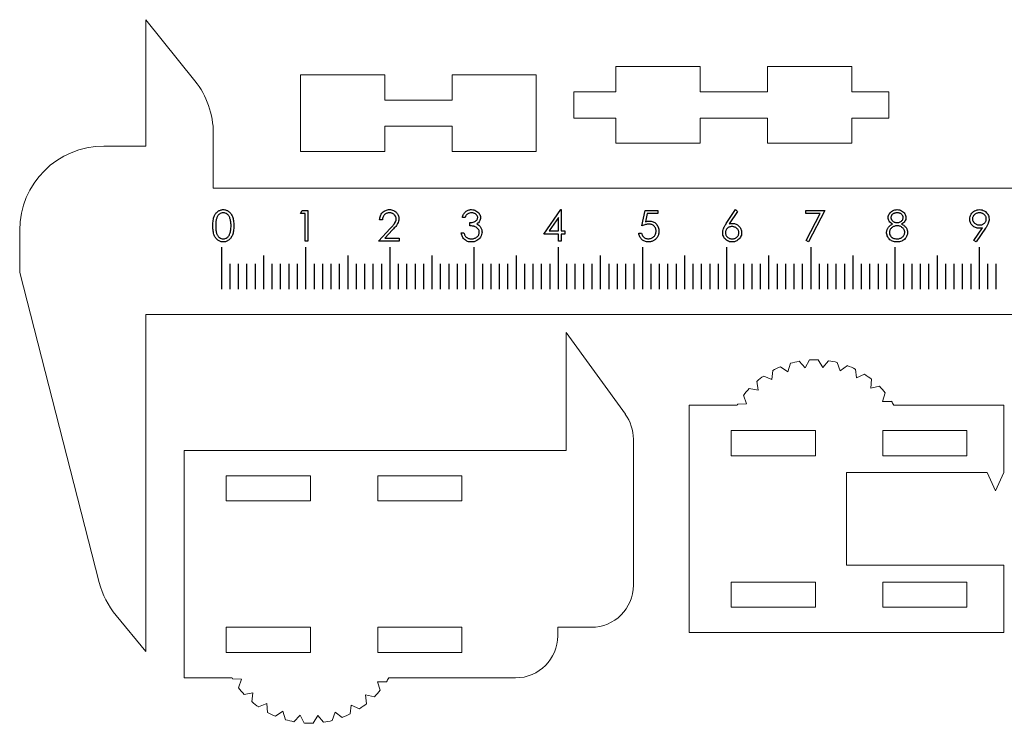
# Model space of a CAD drawing. Header units: millimetres. Extents: x 0 to 232, y 0 to 196.
# Tile 1 of 2: x 5 to 122, y 113 to 196. Entities that reach past the tile are written whole.
import ezdxf

# ---------------------------------------------------------------- set-up
doc = ezdxf.new("R2010")
doc.units = ezdxf.units.MM

msp = doc.modelspace()

# ---------------------------------------------------------------- linework, layer by layer
at = {"color": 7, "linetype": 'Continuous', "lineweight": 15}
for p, q in [((20.34, 196.41), (20.34, 181.41)), ((26.15, 189.15), (20.34, 196.41)), ((76.17, 190.84), (76.17, 187.84)), ((86.17, 190.84), (76.17, 190.84)), ((86.17, 187.84), (86.17, 190.84)), ((94.17, 190.84), (94.17, 187.84)), ((104.17, 190.84), (94.17, 190.84)), ((104.17, 187.84), (104.17, 190.84)), ((38.7, 189.87), (38.7, 180.77)), ((48.7, 189.87), (38.7, 189.87)), ((48.7, 186.87), (48.7, 189.87)), ((56.7, 189.87), (56.7, 186.87)), ((66.7, 189.87), (56.7, 189.87)), ((66.7, 180.77), (66.7, 189.87)), ((76.17, 187.84), (71.17, 187.84)), ((71.17, 187.84), (71.17, 184.74)), ((94.17, 187.84), (86.17, 187.84)), ((108.56, 187.84), (104.17, 187.84)), ((108.56, 184.74), (108.56, 187.84)), ((56.7, 186.87), (48.7, 186.87)), ((48.7, 183.77), (56.7, 183.77)), ((48.7, 180.77), (48.7, 183.77)), ((56.7, 183.77), (56.7, 180.77)), ((71.17, 184.74), (76.17, 184.74)), ((76.17, 184.74), (76.17, 181.74)), ((86.17, 184.74), (94.17, 184.74)), ((86.17, 181.74), (86.17, 184.74)), ((94.17, 184.74), (94.17, 181.74)), ((104.17, 184.74), (108.56, 184.74)), ((104.17, 181.74), (104.17, 184.74)), ((28.34, 176.41), (28.34, 182.91)), ((20.34, 181.41), (15.34, 181.41)), ((76.17, 181.74), (86.17, 181.74)), ((94.17, 181.74), (104.17, 181.74)), ((38.7, 180.77), (48.7, 180.77)), ((56.7, 180.77), (66.7, 180.77)), ((220.34, 176.41), (28.34, 176.41)), ((5.34, 171.41), (5.34, 166.41)), ((5.34, 166.41), (14.78, 129.6)), ((20.34, 161.41), (220.34, 161.41)), ((20.34, 121.41), (20.34, 161.41)), ((77.28, 149.56), (70.25, 159.27)), ((70.25, 159.27), (70.25, 145.27)), ((96.9, 155.63), (96.59, 154.61)), ((98.64, 155.09), (97.91, 155.86)), ((99.15, 156.02), (98.64, 155.09)), ((100.73, 155.13), (100.19, 156.04)), ((101.43, 155.93), (100.73, 155.13)), ((102.79, 154.72), (102.45, 155.73)), ((94.78, 154.77), (94.7, 153.7)), ((96.59, 154.61), (95.72, 155.21)), ((103.65, 155.35), (102.79, 154.72)), ((104.72, 153.88), (104.6, 154.94)), ((92.89, 153.48), (93.04, 152.42)), ((94.7, 153.7), (93.72, 154.11)), ((105.69, 154.32), (104.72, 153.88)), ((106.42, 152.66), (106.53, 153.72)), ((93.04, 152.42), (91.99, 152.61)), ((107.46, 152.89), (106.42, 152.66)), ((107.83, 151.1), (108.16, 152.12)), ((91.32, 151.82), (91.69, 150.82)), ((108.9, 151.1), (107.83, 151.1)), ((84.86, 150.65), (84.86, 123.65)), ((90.55, 150.65), (84.86, 150.65)), ((91.69, 150.82), (90.62, 150.78)), ((122.24, 150.65), (109.17, 150.65)), ((122.24, 142.65), (122.24, 150.65)), ((99.86, 147.65), (89.86, 147.65)), ((89.86, 147.65), (89.86, 144.65)), ((99.86, 144.65), (99.86, 147.65)), ((117.86, 147.65), (107.86, 147.65)), ((107.86, 147.65), (107.86, 144.65)), ((117.86, 144.65), (117.86, 147.65)), ((78.23, 129.27), (78.23, 146.63)), ((24.87, 145.27), (24.87, 118.27)), ((70.25, 145.27), (24.87, 145.27)), ((89.86, 144.65), (99.86, 144.65)), ((107.86, 144.65), (117.86, 144.65)), ((29.87, 139.27), (29.87, 142.27)), ((29.87, 142.27), (39.87, 142.27)), ((39.87, 142.27), (39.87, 139.27)), ((47.87, 139.27), (47.87, 142.27)), ((47.87, 142.27), (57.87, 142.27)), ((57.87, 142.27), (57.87, 139.27)), ((103.55, 131.65), (103.55, 142.65)), ((120.24, 142.65), (103.55, 142.65)), ((120.24, 142.65), (121.24, 140.46)), ((121.24, 140.46), (122.24, 142.65)), ((39.87, 139.27), (29.87, 139.27)), ((57.87, 139.27), (47.87, 139.27)), ((103.55, 131.65), (122.24, 131.65)), ((122.24, 123.65), (122.24, 131.65)), ((99.86, 129.65), (89.86, 129.65)), ((89.86, 129.65), (89.86, 126.65)), ((99.86, 126.65), (99.86, 129.65)), ((117.86, 129.65), (107.86, 129.65)), ((107.86, 129.65), (107.86, 126.65)), ((117.86, 126.65), (117.86, 129.65)), ((89.86, 126.65), (99.86, 126.65)), ((107.86, 126.65), (117.86, 126.65)), ((16.79, 125.68), (20.34, 121.41)), ((29.87, 121.27), (29.87, 124.27)), ((29.87, 124.27), (39.87, 124.27)), ((39.87, 124.27), (39.87, 121.27)), ((47.87, 121.27), (47.87, 124.27)), ((47.87, 124.27), (57.87, 124.27)), ((57.87, 124.27), (57.87, 121.27)), ((69.25, 124.27), (73.23, 124.27)), ((69.25, 123.27), (69.25, 124.27)), ((84.86, 123.65), (122.24, 123.65)), ((39.87, 121.27), (29.87, 121.27)), ((57.87, 121.27), (47.87, 121.27)), ((24.87, 118.27), (30.55, 118.27)), ((30.63, 118.14), (31.69, 118.1)), ((49.18, 118.27), (64.25, 118.27)), ((31.69, 118.1), (31.33, 117.1)), ((47.84, 117.81), (48.9, 117.81)), ((48.16, 116.8), (47.84, 117.81)), ((32, 116.31), (33.04, 116.5)), ((33.04, 116.5), (32.9, 115.44)), ((46.43, 116.26), (47.47, 116.03)), ((46.53, 115.2), (46.43, 116.26)), ((33.72, 114.81), (34.7, 115.21)), ((34.7, 115.21), (34.79, 114.15)), ((44.6, 113.98), (44.72, 115.03)), ((44.72, 115.03), (45.69, 114.59)), ((35.72, 113.71), (36.6, 114.31)), ((36.6, 114.31), (36.9, 113.29)), ((37.91, 113.05), (38.64, 113.83)), ((38.64, 113.83), (39.15, 112.9)), ((40.19, 112.88), (40.74, 113.79)), ((40.74, 113.79), (41.44, 112.99)), ((42.46, 113.19), (42.8, 114.2)), ((42.8, 114.2), (43.65, 113.56))]:
    msp.add_line(p, q, dxfattribs=at)
at = {"color": 7, "linetype": 'Continuous'}
for p, q in [((29.34, 164.41), (29.34, 169.41)), ((34.34, 164.41), (34.34, 168.41)), ((39.34, 164.41), (39.34, 169.41)), ((44.34, 164.41), (44.34, 168.41)), ((49.34, 164.41), (49.34, 169.41)), ((54.34, 164.41), (54.34, 168.41)), ((59.34, 164.41), (59.34, 169.41)), ((64.34, 164.41), (64.34, 168.41)), ((69.34, 164.41), (69.34, 169.41)), ((74.34, 164.41), (74.34, 168.41)), ((79.34, 164.41), (79.34, 169.41)), ((84.34, 164.41), (84.34, 168.41)), ((89.34, 164.41), (89.34, 169.41)), ((94.34, 164.41), (94.34, 168.41)), ((99.34, 164.41), (99.34, 169.41)), ((104.34, 164.41), (104.34, 168.41)), ((109.34, 164.41), (109.34, 169.41)), ((114.34, 164.41), (114.34, 168.41)), ((119.34, 164.41), (119.34, 169.41)), ((30.34, 164.41), (30.34, 167.41)), ((31.34, 164.41), (31.34, 167.41)), ((32.34, 164.41), (32.34, 167.41)), ((33.34, 164.41), (33.34, 167.41)), ((35.34, 164.41), (35.34, 167.41)), ((36.34, 164.41), (36.34, 167.41)), ((37.34, 164.41), (37.34, 167.41)), ((38.34, 164.41), (38.34, 167.41)), ((40.34, 164.41), (40.34, 167.41)), ((41.34, 164.41), (41.34, 167.41)), ((42.34, 164.41), (42.34, 167.41)), ((43.34, 164.41), (43.34, 167.41)), ((45.34, 164.41), (45.34, 167.41)), ((46.34, 164.41), (46.34, 167.41)), ((47.34, 164.41), (47.34, 167.41)), ((48.34, 164.41), (48.34, 167.41)), ((50.34, 164.41), (50.34, 167.41)), ((51.34, 164.41), (51.34, 167.41)), ((52.34, 164.41), (52.34, 167.41)), ((53.34, 164.41), (53.34, 167.41)), ((55.34, 164.41), (55.34, 167.41)), ((56.34, 164.41), (56.34, 167.41)), ((57.34, 164.41), (57.34, 167.41)), ((58.34, 164.41), (58.34, 167.41)), ((60.34, 164.41), (60.34, 167.41)), ((61.34, 164.41), (61.34, 167.41)), ((62.34, 164.41), (62.34, 167.41)), ((63.34, 164.41), (63.34, 167.41)), ((65.34, 164.41), (65.34, 167.41)), ((66.34, 164.41), (66.34, 167.41)), ((67.34, 164.41), (67.34, 167.41)), ((68.34, 164.41), (68.34, 167.41)), ((70.34, 164.41), (70.34, 167.41)), ((71.34, 164.41), (71.34, 167.41)), ((72.34, 164.41), (72.34, 167.41)), ((73.34, 164.41), (73.34, 167.41)), ((75.34, 164.41), (75.34, 167.41)), ((76.34, 164.41), (76.34, 167.41)), ((77.34, 164.41), (77.34, 167.41)), ((78.34, 164.41), (78.34, 167.41)), ((80.34, 164.41), (80.34, 167.41)), ((81.34, 164.41), (81.34, 167.41)), ((82.34, 164.41), (82.34, 167.41)), ((83.34, 164.41), (83.34, 167.41)), ((85.34, 164.41), (85.34, 167.41)), ((86.34, 164.41), (86.34, 167.41)), ((87.34, 164.41), (87.34, 167.41)), ((88.34, 164.41), (88.34, 167.41)), ((90.34, 164.41), (90.34, 167.41)), ((91.34, 164.41), (91.34, 167.41)), ((92.34, 164.41), (92.34, 167.41)), ((93.34, 164.41), (93.34, 167.41)), ((95.34, 164.41), (95.34, 167.41)), ((96.34, 164.41), (96.34, 167.41)), ((97.34, 164.41), (97.34, 167.41)), ((98.34, 164.41), (98.34, 167.41)), ((100.34, 164.41), (100.34, 167.41)), ((101.34, 164.41), (101.34, 167.41)), ((102.34, 164.41), (102.34, 167.41)), ((103.34, 164.41), (103.34, 167.41)), ((105.34, 164.41), (105.34, 167.41)), ((106.34, 164.41), (106.34, 167.41)), ((107.34, 164.41), (107.34, 167.41)), ((108.34, 164.41), (108.34, 167.41)), ((110.34, 164.41), (110.34, 167.41)), ((111.34, 164.41), (111.34, 167.41)), ((112.34, 164.41), (112.34, 167.41)), ((113.34, 164.41), (113.34, 167.41)), ((115.34, 164.41), (115.34, 167.41)), ((116.34, 164.41), (116.34, 167.41)), ((117.34, 164.41), (117.34, 167.41)), ((118.34, 164.41), (118.34, 167.41)), ((120.34, 164.41), (120.34, 167.41)), ((121.34, 164.41), (121.34, 167.41))]:
    msp.add_line(p, q, dxfattribs=at)
at = {"color": 7, "linetype": 'Continuous', "flags": 128}
for points in [[(28.3, 171.94), (28.3, 172.12), (28.3, 172.28), (28.32, 172.44), (28.33, 172.58), (28.36, 172.72), (28.38, 172.84), (28.41, 172.96), (28.45, 173.06), (28.49, 173.16), (28.53, 173.25), (28.58, 173.33), (28.64, 173.41), (28.69, 173.48), (28.75, 173.54), (28.82, 173.6), (28.89, 173.66), (28.96, 173.71), (29.03, 173.75), (29.11, 173.78), (29.18, 173.81), (29.26, 173.83), (29.35, 173.85), (29.43, 173.86), (29.52, 173.86), (29.52, 173.86), (29.6, 173.86), (29.69, 173.85), (29.77, 173.83), (29.85, 173.81), (29.93, 173.78), (30.01, 173.75), (30.08, 173.71), (30.16, 173.66), (30.22, 173.6), (30.29, 173.54), (30.35, 173.47), (30.41, 173.4), (30.47, 173.32), (30.52, 173.23), (30.56, 173.14), (30.61, 173.04), (30.65, 172.94), (30.68, 172.82), (30.71, 172.7), (30.73, 172.56), (30.75, 172.42), (30.77, 172.27), (30.77, 172.11), (30.78, 171.94), (30.78, 171.94), (30.77, 171.77), (30.77, 171.62), (30.75, 171.47), (30.73, 171.32), (30.71, 171.19), (30.68, 171.07), (30.65, 170.95), (30.61, 170.85), (30.57, 170.75), (30.52, 170.66), (30.47, 170.57), (30.42, 170.49), (30.36, 170.42), (30.29, 170.35), (30.23, 170.29), (30.16, 170.23), (30.08, 170.18), (30.01, 170.14), (29.93, 170.11), (29.85, 170.08), (29.77, 170.05), (29.69, 170.04), (29.6, 170.03), (29.52, 170.03), (29.52, 170.03), (29.43, 170.03), (29.35, 170.04), (29.26, 170.05), (29.19, 170.08), (29.11, 170.1), (29.03, 170.14), (28.96, 170.18), (28.89, 170.23), (28.82, 170.28), (28.76, 170.34), (28.7, 170.4), (28.64, 170.48), (28.59, 170.55), (28.54, 170.64), (28.49, 170.73), (28.45, 170.83), (28.42, 170.93), (28.38, 171.05), (28.36, 171.17), (28.33, 171.3), (28.32, 171.45), (28.3, 171.6), (28.3, 171.77), (28.3, 171.94)], [(28.62, 171.94), (28.62, 171.8), (28.63, 171.66), (28.64, 171.53), (28.65, 171.41), (28.67, 171.3), (28.69, 171.2), (28.71, 171.11), (28.73, 171.03), (28.76, 170.95), (28.8, 170.88), (28.83, 170.82), (28.87, 170.76), (28.92, 170.7), (28.96, 170.65), (29.01, 170.6), (29.06, 170.56), (29.18, 170.49), (29.29, 170.44), (29.41, 170.41), (29.53, 170.4), (29.53, 170.4), (29.65, 170.41), (29.76, 170.44), (29.88, 170.49), (29.99, 170.56), (30.04, 170.6), (30.09, 170.64), (30.13, 170.7), (30.17, 170.75), (30.21, 170.81), (30.25, 170.88), (30.28, 170.95), (30.31, 171.03), (30.31, 171.03), (30.34, 171.12), (30.37, 171.23), (30.39, 171.33), (30.41, 171.45), (30.43, 171.56), (30.44, 171.68), (30.45, 171.81), (30.45, 171.94), (30.45, 171.94), (30.45, 172.08), (30.44, 172.2), (30.43, 172.32), (30.42, 172.43), (30.4, 172.54), (30.38, 172.64), (30.35, 172.74), (30.32, 172.83), (30.29, 172.91), (30.26, 172.99), (30.22, 173.06), (30.18, 173.12), (30.13, 173.18), (30.09, 173.24), (30.04, 173.29), (29.98, 173.33), (29.87, 173.4), (29.76, 173.45), (29.65, 173.48), (29.53, 173.49), (29.53, 173.49), (29.41, 173.48), (29.29, 173.45), (29.17, 173.4), (29.06, 173.33), (29.01, 173.29), (28.96, 173.24), (28.92, 173.19), (28.87, 173.13), (28.83, 173.07), (28.8, 173.01), (28.77, 172.94), (28.74, 172.86), (28.71, 172.78), (28.69, 172.69), (28.67, 172.59), (28.65, 172.48), (28.64, 172.36), (28.63, 172.23), (28.62, 172.09), (28.62, 171.94)], [(38.9, 173.77), (39.57, 173.77), (39.57, 173.77), (39.57, 170.12), (39.57, 170.12), (39.25, 170.12), (39.25, 170.12), (39.25, 173.39), (39.25, 173.39), (38.68, 173.39), (38.68, 173.39), (38.9, 173.77)], [(48.42, 172.65), (48.09, 172.65), (48.09, 172.65), (48.1, 172.78), (48.12, 172.9), (48.15, 173.02), (48.19, 173.13), (48.23, 173.24), (48.29, 173.34), (48.36, 173.43), (48.44, 173.52), (48.53, 173.6), (48.62, 173.67), (48.72, 173.73), (48.82, 173.78), (48.93, 173.81), (49.04, 173.84), (49.16, 173.86), (49.28, 173.86), (49.28, 173.86), (49.4, 173.86), (49.51, 173.84), (49.62, 173.82), (49.73, 173.78), (49.82, 173.74), (49.91, 173.68), (50, 173.62), (50.08, 173.54), (50.15, 173.46), (50.21, 173.37), (50.26, 173.28), (50.31, 173.19), (50.34, 173.09), (50.36, 172.99), (50.38, 172.89), (50.38, 172.78), (50.38, 172.78), (50.37, 172.63), (50.34, 172.48), (50.3, 172.34), (50.23, 172.2), (50.19, 172.13), (50.14, 172.05), (50.08, 171.97), (50.01, 171.88), (49.93, 171.79), (49.84, 171.69), (49.75, 171.58), (49.64, 171.47), (49.64, 171.47), (48.73, 170.49), (48.73, 170.49), (50.43, 170.49), (50.43, 170.49), (50.43, 170.12), (50.43, 170.12), (47.95, 170.12), (47.95, 170.12), (49.36, 171.63), (49.36, 171.63), (49.47, 171.74), (49.56, 171.84), (49.65, 171.93), (49.72, 172.02), (49.79, 172.1), (49.84, 172.17), (49.89, 172.23), (49.92, 172.29), (49.98, 172.4), (50.02, 172.51), (50.05, 172.63), (50.05, 172.75), (50.05, 172.75), (50.05, 172.82), (50.04, 172.89), (50.02, 172.96), (50, 173.03), (49.96, 173.09), (49.93, 173.15), (49.88, 173.21), (49.83, 173.27), (49.77, 173.32), (49.7, 173.37), (49.64, 173.4), (49.57, 173.43), (49.5, 173.46), (49.42, 173.47), (49.34, 173.48), (49.26, 173.49), (49.26, 173.49), (49.18, 173.48), (49.1, 173.47), (49.02, 173.46), (48.94, 173.43), (48.87, 173.4), (48.8, 173.36), (48.74, 173.32), (48.68, 173.27), (48.63, 173.21), (48.58, 173.15), (48.54, 173.08), (48.5, 173), (48.47, 172.92), (48.45, 172.83), (48.43, 172.74), (48.42, 172.65)], [(58.24, 172.93), (57.92, 172.93), (57.92, 172.93), (57.94, 173.04), (57.98, 173.14), (58.02, 173.23), (58.07, 173.32), (58.12, 173.41), (58.18, 173.49), (58.24, 173.56), (58.31, 173.62), (58.39, 173.68), (58.46, 173.73), (58.55, 173.77), (58.63, 173.8), (58.72, 173.83), (58.81, 173.85), (58.9, 173.86), (59, 173.86), (59, 173.86), (59.15, 173.85), (59.28, 173.83), (59.42, 173.79), (59.54, 173.73), (59.66, 173.66), (59.77, 173.58), (59.86, 173.48), (59.93, 173.38), (59.99, 173.27), (60.03, 173.15), (60.06, 173.03), (60.07, 172.91), (60.07, 172.91), (60.06, 172.8), (60.04, 172.69), (60.01, 172.59), (59.96, 172.49), (59.9, 172.4), (59.83, 172.31), (59.74, 172.24), (59.64, 172.16), (59.64, 172.16), (59.76, 172.1), (59.86, 172.03), (59.96, 171.95), (60.04, 171.85), (60.04, 171.85), (60.09, 171.78), (60.13, 171.7), (60.17, 171.62), (60.2, 171.54), (60.23, 171.46), (60.24, 171.38), (60.25, 171.29), (60.26, 171.2), (60.26, 171.2), (60.25, 171.05), (60.21, 170.9), (60.16, 170.75), (60.09, 170.61), (60, 170.48), (59.89, 170.36), (59.77, 170.26), (59.64, 170.18), (59.49, 170.11), (59.33, 170.06), (59.17, 170.03), (58.99, 170.03), (58.99, 170.03), (58.88, 170.03), (58.76, 170.04), (58.66, 170.06), (58.55, 170.09), (58.46, 170.13), (58.36, 170.18), (58.28, 170.23), (58.19, 170.3), (58.12, 170.37), (58.05, 170.45), (57.99, 170.54), (57.93, 170.64), (57.88, 170.74), (57.84, 170.85), (57.8, 170.97), (57.78, 171.1), (57.78, 171.1), (58.1, 171.1), (58.1, 171.1), (58.13, 171.02), (58.16, 170.94), (58.19, 170.87), (58.22, 170.8), (58.26, 170.74), (58.3, 170.69), (58.34, 170.64), (58.39, 170.6), (58.39, 170.6), (58.45, 170.55), (58.52, 170.51), (58.59, 170.48), (58.66, 170.45), (58.74, 170.43), (58.82, 170.41), (58.91, 170.4), (59, 170.4), (59, 170.4), (59.1, 170.4), (59.2, 170.41), (59.29, 170.43), (59.38, 170.46), (59.46, 170.49), (59.54, 170.53), (59.61, 170.58), (59.67, 170.63), (59.73, 170.69), (59.79, 170.75), (59.83, 170.81), (59.86, 170.88), (59.89, 170.95), (59.91, 171.02), (59.92, 171.1), (59.93, 171.17), (59.93, 171.17), (59.92, 171.27), (59.9, 171.37), (59.86, 171.47), (59.8, 171.56), (59.73, 171.64), (59.65, 171.72), (59.56, 171.78), (59.46, 171.83), (59.41, 171.85), (59.34, 171.87), (59.27, 171.89), (59.19, 171.9), (59.11, 171.92), (59.01, 171.93), (58.91, 171.94), (58.81, 171.94), (58.81, 171.94), (58.81, 172.32), (58.81, 172.32), (58.94, 172.32), (59.07, 172.34), (59.19, 172.37), (59.31, 172.4), (59.41, 172.45), (59.5, 172.5), (59.58, 172.56), (59.64, 172.62), (59.68, 172.69), (59.72, 172.76), (59.73, 172.84), (59.74, 172.92), (59.74, 172.92), (59.74, 172.97), (59.73, 173.03), (59.71, 173.08), (59.69, 173.13), (59.66, 173.18), (59.62, 173.23), (59.58, 173.27), (59.53, 173.32), (59.48, 173.36), (59.42, 173.39), (59.36, 173.42), (59.3, 173.45), (59.23, 173.46), (59.16, 173.48), (59.08, 173.49), (59.01, 173.49), (59.01, 173.49), (58.88, 173.48), (58.77, 173.46), (58.66, 173.42), (58.56, 173.36), (58.52, 173.32), (58.47, 173.28), (58.43, 173.24), (58.39, 173.19), (58.35, 173.13), (58.31, 173.07), (58.28, 173), (58.24, 172.93)], [(69.6, 173.86), (69.66, 173.86), (69.66, 173.86), (69.66, 171.34), (69.66, 171.34), (70.08, 171.34), (70.08, 171.34), (70.08, 170.96), (70.08, 170.96), (69.66, 170.96), (69.66, 170.96), (69.66, 170.12), (69.66, 170.12), (69.33, 170.12), (69.33, 170.12), (69.33, 170.96), (69.33, 170.96), (67.6, 170.96), (67.6, 170.96), (69.6, 173.86)], [(81.13, 173.77), (81.13, 173.39), (81.13, 173.39), (79.89, 173.39), (79.89, 173.39), (79.69, 172.43), (79.69, 172.43), (79.8, 172.47), (79.92, 172.49), (80.02, 172.5), (80.12, 172.51), (80.12, 172.51), (80.24, 172.5), (80.36, 172.48), (80.47, 172.46), (80.57, 172.42), (80.67, 172.37), (80.77, 172.32), (80.86, 172.25), (80.94, 172.17), (81.02, 172.08), (81.08, 171.99), (81.14, 171.89), (81.19, 171.79), (81.22, 171.68), (81.25, 171.56), (81.26, 171.44), (81.27, 171.31), (81.27, 171.31), (81.26, 171.22), (81.26, 171.13), (81.24, 171.05), (81.23, 170.96), (81.2, 170.88), (81.17, 170.8), (81.14, 170.72), (81.1, 170.65), (81.06, 170.57), (81.01, 170.51), (80.96, 170.44), (80.91, 170.38), (80.85, 170.33), (80.78, 170.28), (80.72, 170.23), (80.65, 170.19), (80.58, 170.15), (80.5, 170.12), (80.42, 170.09), (80.34, 170.07), (80.26, 170.05), (80.17, 170.04), (80.09, 170.03), (79.99, 170.03), (79.99, 170.03), (79.89, 170.03), (79.78, 170.04), (79.68, 170.07), (79.58, 170.1), (79.49, 170.14), (79.41, 170.19), (79.32, 170.24), (79.24, 170.31), (79.17, 170.39), (79.11, 170.47), (79.05, 170.55), (79, 170.64), (78.96, 170.74), (78.93, 170.84), (78.9, 170.94), (78.88, 171.05), (78.88, 171.05), (79.21, 171.05), (79.21, 171.05), (79.23, 170.95), (79.27, 170.86), (79.31, 170.77), (79.36, 170.7), (79.42, 170.64), (79.48, 170.58), (79.56, 170.53), (79.64, 170.48), (79.73, 170.45), (79.82, 170.42), (79.92, 170.4), (80.01, 170.4), (80.01, 170.4), (80.11, 170.4), (80.2, 170.42), (80.28, 170.44), (80.37, 170.47), (80.45, 170.5), (80.52, 170.55), (80.6, 170.6), (80.67, 170.66), (80.73, 170.73), (80.79, 170.8), (80.83, 170.88), (80.87, 170.96), (80.9, 171.05), (80.92, 171.14), (80.94, 171.23), (80.94, 171.33), (80.94, 171.33), (80.94, 171.41), (80.92, 171.5), (80.91, 171.58), (80.88, 171.65), (80.85, 171.72), (80.8, 171.79), (80.76, 171.85), (80.7, 171.91), (80.64, 171.96), (80.57, 172.01), (80.5, 172.04), (80.42, 172.08), (80.34, 172.1), (80.25, 172.12), (80.16, 172.13), (80.06, 172.13), (80.06, 172.13), (79.97, 172.13), (79.88, 172.12), (79.79, 172.1), (79.69, 172.08), (79.59, 172.06), (79.48, 172.03), (79.37, 171.99), (79.25, 171.94), (79.25, 171.94), (79.63, 173.77), (79.63, 173.77), (81.13, 173.77)], [(90.35, 173.86), (90.6, 173.66), (90.6, 173.66), (89.63, 172.19), (89.63, 172.19), (89.83, 172.22), (90.01, 172.22), (90.01, 172.22), (90.12, 172.22), (90.23, 172.2), (90.33, 172.18), (90.43, 172.15), (90.52, 172.1), (90.61, 172.05), (90.7, 171.99), (90.78, 171.91), (90.85, 171.83), (90.92, 171.75), (90.97, 171.66), (91.01, 171.56), (91.05, 171.47), (91.07, 171.36), (91.09, 171.25), (91.09, 171.14), (91.09, 171.14), (91.09, 170.99), (91.06, 170.84), (91.01, 170.71), (90.95, 170.58), (90.87, 170.46), (90.77, 170.35), (90.66, 170.26), (90.53, 170.17), (90.4, 170.11), (90.25, 170.06), (90.11, 170.03), (89.95, 170.03), (89.95, 170.03), (89.81, 170.03), (89.66, 170.06), (89.53, 170.11), (89.4, 170.17), (89.28, 170.25), (89.17, 170.34), (89.07, 170.45), (88.99, 170.58), (88.93, 170.71), (88.88, 170.85), (88.86, 170.99), (88.85, 171.14), (88.85, 171.14), (88.85, 171.25), (88.87, 171.37), (88.9, 171.48), (88.94, 171.61), (88.96, 171.67), (88.99, 171.73), (89.02, 171.8), (89.06, 171.88), (89.1, 171.95), (89.15, 172.03), (89.2, 172.11), (89.26, 172.2), (89.26, 172.2), (90.35, 173.86)], [(98.72, 173.77), (100.97, 173.77), (100.97, 173.77), (99.05, 170.03), (99.05, 170.03), (98.77, 170.18), (98.77, 170.18), (100.41, 173.39), (100.41, 173.39), (98.72, 173.39), (98.72, 173.39), (98.72, 173.77)], [(110.09, 172.15), (110.18, 172.1), (110.26, 172.06), (110.34, 172), (110.41, 171.95), (110.47, 171.9), (110.53, 171.84), (110.58, 171.79), (110.63, 171.73), (110.67, 171.67), (110.7, 171.6), (110.73, 171.54), (110.75, 171.47), (110.77, 171.4), (110.78, 171.33), (110.79, 171.26), (110.79, 171.18), (110.79, 171.18), (110.79, 171.08), (110.78, 170.97), (110.76, 170.87), (110.73, 170.78), (110.69, 170.69), (110.64, 170.6), (110.58, 170.51), (110.52, 170.43), (110.52, 170.43), (110.43, 170.33), (110.33, 170.25), (110.22, 170.18), (110.11, 170.13), (109.98, 170.08), (109.85, 170.05), (109.7, 170.03), (109.55, 170.03), (109.55, 170.03), (109.4, 170.03), (109.26, 170.05), (109.13, 170.07), (109.02, 170.11), (108.9, 170.16), (108.8, 170.22), (108.71, 170.29), (108.63, 170.38), (108.55, 170.47), (108.49, 170.56), (108.44, 170.65), (108.39, 170.75), (108.36, 170.84), (108.33, 170.94), (108.32, 171.05), (108.31, 171.15), (108.31, 171.15), (108.32, 171.23), (108.33, 171.3), (108.34, 171.38), (108.36, 171.45), (108.38, 171.52), (108.41, 171.58), (108.44, 171.65), (108.48, 171.71), (108.53, 171.77), (108.58, 171.83), (108.64, 171.89), (108.71, 171.94), (108.78, 172), (108.86, 172.05), (108.94, 172.1), (109.03, 172.15), (109.03, 172.15), (108.91, 172.22), (108.8, 172.31), (108.71, 172.39), (108.63, 172.49), (108.58, 172.59), (108.54, 172.7), (108.51, 172.81), (108.5, 172.93), (108.5, 172.93), (108.51, 173.04), (108.54, 173.16), (108.58, 173.27), (108.64, 173.38), (108.72, 173.49), (108.81, 173.58), (108.91, 173.66), (109.03, 173.73), (109.16, 173.79), (109.29, 173.83), (109.43, 173.85), (109.57, 173.86), (109.57, 173.86), (109.71, 173.85), (109.84, 173.83), (109.97, 173.79), (110.09, 173.73), (110.21, 173.66), (110.31, 173.58), (110.4, 173.49), (110.47, 173.38), (110.53, 173.27), (110.57, 173.15), (110.6, 173.04), (110.61, 172.92), (110.61, 172.92), (110.6, 172.8), (110.58, 172.69), (110.53, 172.58), (110.48, 172.48), (110.4, 172.39), (110.32, 172.3), (110.21, 172.22), (110.09, 172.15)], [(109.55, 173.49), (109.48, 173.49), (109.4, 173.48), (109.33, 173.46), (109.27, 173.45), (109.2, 173.42), (109.14, 173.39), (109.09, 173.36), (109.03, 173.32), (108.99, 173.28), (108.94, 173.23), (108.91, 173.19), (108.88, 173.14), (108.86, 173.09), (108.84, 173.03), (108.83, 172.98), (108.83, 172.92), (108.83, 172.92), (108.83, 172.86), (108.84, 172.81), (108.86, 172.75), (108.88, 172.7), (108.92, 172.65), (108.95, 172.6), (109, 172.55), (109.05, 172.5), (109.11, 172.46), (109.17, 172.42), (109.23, 172.39), (109.29, 172.36), (109.36, 172.34), (109.42, 172.33), (109.49, 172.32), (109.57, 172.32), (109.57, 172.32), (109.66, 172.32), (109.75, 172.34), (109.84, 172.37), (109.92, 172.4), (110, 172.45), (110.07, 172.5), (110.13, 172.56), (110.19, 172.63), (110.23, 172.71), (110.26, 172.78), (110.27, 172.85), (110.28, 172.93), (110.28, 172.93), (110.28, 172.98), (110.27, 173.03), (110.25, 173.08), (110.23, 173.13), (110.21, 173.18), (110.18, 173.22), (110.14, 173.27), (110.09, 173.31), (110.04, 173.35), (109.99, 173.39), (109.93, 173.42), (109.87, 173.44), (109.8, 173.46), (109.72, 173.48), (109.64, 173.49), (109.55, 173.49)], [(118.94, 170.03), (118.68, 170.21), (118.68, 170.21), (119.69, 171.69), (119.69, 171.69), (119.5, 171.67), (119.31, 171.66), (119.31, 171.66), (119.19, 171.67), (119.08, 171.68), (118.98, 171.71), (118.87, 171.74), (118.78, 171.79), (118.69, 171.84), (118.6, 171.9), (118.51, 171.98), (118.44, 172.06), (118.37, 172.14), (118.32, 172.23), (118.27, 172.32), (118.23, 172.42), (118.21, 172.52), (118.19, 172.63), (118.19, 172.74), (118.19, 172.74), (118.2, 172.9), (118.23, 173.04), (118.27, 173.18), (118.34, 173.31), (118.42, 173.43), (118.52, 173.54), (118.63, 173.63), (118.76, 173.71), (118.9, 173.78), (119.05, 173.83), (119.2, 173.85), (119.35, 173.86), (119.35, 173.86), (119.5, 173.85), (119.65, 173.83), (119.79, 173.78), (119.92, 173.72), (120.04, 173.63), (120.15, 173.54), (120.25, 173.43), (120.33, 173.3), (120.4, 173.17), (120.44, 173.03), (120.47, 172.89), (120.48, 172.74), (120.48, 172.74), (120.48, 172.63), (120.46, 172.51), (120.43, 172.39), (120.39, 172.27), (120.36, 172.2), (120.33, 172.14), (120.3, 172.07), (120.26, 171.99), (120.22, 171.92), (120.17, 171.84), (120.12, 171.75), (120.06, 171.67), (120.06, 171.67), (118.94, 170.03)], [(119.37, 172.04), (119.45, 172.04), (119.54, 172.05), (119.61, 172.07), (119.69, 172.09), (119.76, 172.12), (119.82, 172.16), (119.88, 172.2), (119.94, 172.25), (119.99, 172.3), (120.03, 172.36), (120.07, 172.42), (120.1, 172.48), (120.12, 172.55), (120.14, 172.62), (120.15, 172.69), (120.15, 172.76), (120.15, 172.76), (120.15, 172.84), (120.14, 172.91), (120.12, 172.98), (120.09, 173.04), (120.06, 173.1), (120.02, 173.16), (119.97, 173.22), (119.91, 173.28), (119.85, 173.32), (119.79, 173.37), (119.72, 173.4), (119.65, 173.43), (119.58, 173.46), (119.5, 173.47), (119.42, 173.48), (119.33, 173.49), (119.33, 173.49), (119.25, 173.48), (119.17, 173.47), (119.09, 173.46), (119.02, 173.43), (118.95, 173.4), (118.88, 173.37), (118.82, 173.32), (118.75, 173.28), (118.7, 173.22), (118.65, 173.16), (118.61, 173.1), (118.58, 173.04), (118.55, 172.98), (118.53, 172.91), (118.52, 172.84), (118.52, 172.76), (118.52, 172.76), (118.52, 172.69), (118.53, 172.62), (118.55, 172.55), (118.58, 172.48), (118.61, 172.42), (118.66, 172.36), (118.71, 172.3), (118.77, 172.25), (118.83, 172.2), (118.9, 172.16), (118.97, 172.12), (119.04, 172.09), (119.12, 172.07), (119.2, 172.05), (119.28, 172.04), (119.37, 172.04)], [(69.33, 171.34), (69.33, 172.92), (69.33, 172.92), (68.25, 171.34), (68.25, 171.34), (69.33, 171.34)], [(109.57, 171.94), (109.48, 171.94), (109.38, 171.93), (109.29, 171.91), (109.21, 171.88), (109.13, 171.85), (109.05, 171.81), (108.98, 171.76), (108.91, 171.7), (108.85, 171.64), (108.79, 171.58), (108.75, 171.51), (108.71, 171.44), (108.68, 171.37), (108.66, 171.3), (108.65, 171.22), (108.64, 171.14), (108.64, 171.14), (108.65, 171.04), (108.67, 170.95), (108.71, 170.86), (108.76, 170.77), (108.82, 170.68), (108.89, 170.61), (108.98, 170.55), (109.08, 170.49), (109.18, 170.45), (109.3, 170.42), (109.42, 170.41), (109.55, 170.4), (109.55, 170.4), (109.66, 170.4), (109.75, 170.41), (109.84, 170.43), (109.93, 170.46), (110.01, 170.49), (110.08, 170.53), (110.15, 170.58), (110.22, 170.63), (110.28, 170.69), (110.33, 170.75), (110.37, 170.82), (110.4, 170.88), (110.43, 170.95), (110.45, 171.02), (110.46, 171.1), (110.47, 171.18), (110.47, 171.18), (110.46, 171.25), (110.45, 171.32), (110.43, 171.39), (110.4, 171.46), (110.36, 171.53), (110.32, 171.59), (110.27, 171.65), (110.21, 171.71), (110.14, 171.76), (110.07, 171.81), (109.99, 171.85), (109.92, 171.89), (109.84, 171.91), (109.75, 171.93), (109.66, 171.94), (109.57, 171.94)], [(89.94, 171.85), (89.86, 171.85), (89.78, 171.84), (89.7, 171.82), (89.63, 171.8), (89.57, 171.77), (89.5, 171.73), (89.44, 171.69), (89.39, 171.64), (89.34, 171.58), (89.3, 171.53), (89.26, 171.47), (89.23, 171.4), (89.21, 171.34), (89.19, 171.27), (89.18, 171.2), (89.18, 171.12), (89.18, 171.12), (89.18, 171.05), (89.19, 170.98), (89.21, 170.91), (89.23, 170.85), (89.27, 170.78), (89.31, 170.72), (89.35, 170.67), (89.41, 170.61), (89.47, 170.56), (89.53, 170.52), (89.6, 170.48), (89.67, 170.45), (89.74, 170.43), (89.81, 170.41), (89.89, 170.4), (89.97, 170.4), (89.97, 170.4), (90.05, 170.4), (90.13, 170.41), (90.2, 170.43), (90.28, 170.45), (90.35, 170.48), (90.41, 170.52), (90.47, 170.56), (90.53, 170.61), (90.59, 170.67), (90.64, 170.72), (90.67, 170.78), (90.71, 170.85), (90.73, 170.91), (90.75, 170.98), (90.76, 171.05), (90.77, 171.12), (90.77, 171.12), (90.76, 171.2), (90.75, 171.27), (90.73, 171.34), (90.71, 171.4), (90.67, 171.47), (90.63, 171.53), (90.58, 171.58), (90.53, 171.64), (90.46, 171.69), (90.4, 171.73), (90.33, 171.77), (90.26, 171.8), (90.18, 171.82), (90.11, 171.84), (90.03, 171.85), (89.94, 171.85)]]:
    msp.add_lwpolyline(points, dxfattribs=at)
at = {"color": 7, "linetype": 'Continuous', "lineweight": 15}
for centre, radius, start, end in [((18.34, 182.91), 10, 0, 38.6598), ((15.34, 171.41), 10, 90, 180), ((99.86, 145.31), 10.73, 100.4773, 106.0156), ((99.86, 145.31), 10.73, 88.255, 93.7934), ((99.86, 145.31), 10.73, 76.0328, 81.5711), ((99.86, 145.31), 10.73, 112.6995, 118.2378), ((99.86, 145.31), 10.73, 63.8106, 69.3489), ((99.86, 145.31), 10.73, 124.9217, 130.46), ((99.86, 145.31), 10.73, 51.5884, 57.1267), ((99.86, 145.31), 10.73, 137.1439, 142.6822), ((99.86, 145.31), 10.73, 39.3662, 44.9045), ((99.86, 145.31), 10.73, 29.8503, 32.6822), ((99.86, 145.31), 10.73, 149.3662, 150.1497), ((73.23, 146.63), 5, 0, 35.9224), ((24.47, 132.08), 10, 194.3814, 219.8056), ((73.23, 129.27), 5, 270, 0), ((64.25, 123.27), 5, 270, 0), ((39.87, 123.61), 10.73, 209.8503, 210.6338), ((39.87, 123.61), 10.73, 327.3178, 330.1497), ((39.87, 123.61), 10.73, 217.3178, 222.8561), ((39.87, 123.61), 10.73, 315.0955, 320.6338), ((39.87, 123.61), 10.73, 229.54, 235.0783), ((39.87, 123.61), 10.73, 302.8733, 308.4116), ((39.87, 123.61), 10.73, 241.7622, 247.3005), ((39.87, 123.61), 10.73, 290.6511, 296.1894), ((39.87, 123.61), 10.73, 253.9844, 259.5227), ((39.87, 123.61), 10.73, 266.2066, 271.745), ((39.87, 123.61), 10.73, 278.4289, 283.9672)]:
    msp.add_arc(centre, radius, start, end, dxfattribs=at)

doc.saveas('drawing.dxf')
